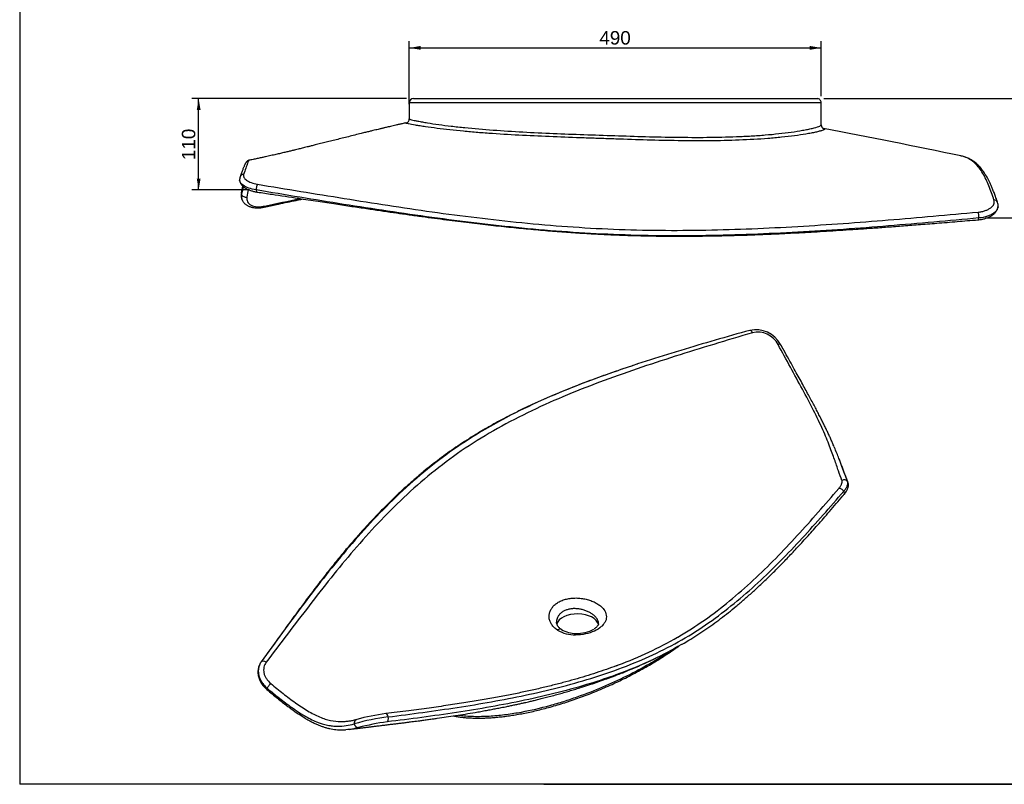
# Model space of a CAD drawing. Header units: millimetres. Extents: x 11 to 285, y 7 to 203.
# Tile 1 of 3: x 11 to 157, y 7 to 121. Entities that reach past the tile are written whole.
import ezdxf
from ezdxf.enums import TextEntityAlignment as Align

# ---------------------------------------------------------------- set-up
doc = ezdxf.new("R2010")
doc.units = ezdxf.units.MM
for name, color, linetype in [('1', 7, 'Continuous'), ('Default', 7, 'Continuous'), ('KONG_90', 7, 'Continuous'), ('Predefinito', 7, 'Continuous')]:
    doc.layers.add(name, color=color, linetype=linetype)
doc.styles.add('SEACAD_Arial', font='ARIAL.TTF')
doc.dimstyles.new('ISO_PALLINATURA', dxfattribs={"dimtxt": 2, "dimasz": 1.7, "dimexe": 1, "dimexo": 1, "dimgap": 1, "dimtad": 1, "dimdec": 0, "dimlfac": 8, "dimtxsty": 'SEACAD_Arial', "dimblk1": '_SE_FILLED', "dimblk2": '_SE_FILLED', "dimsah": 1, "dimcen": 1, "dimadec": 0, "dimazin": 0, "dimtfac": 1, "dimtdec": 0, "dimtmove": 0, "dimatfit": 3, "dimfxl": 1, "dimtolj": 1, "dimarcsym": 0})

# ---------------------------------------------------------------- blocks, each defined once
blk = doc.blocks.new('SE2')
at = {"layer": 'KONG_90', "color": 7, "linetype": 'Continuous'}
for p, q in [((130.01, 108.55), (68.76, 108.55)), ((68.76, 108.55), (68.76, 106.16)), ((69.38, 109.17), (129.38, 109.17)), ((130.01, 105.26), (130.01, 108.55))]:
    blk.add_line(p, q, dxfattribs=at)
for centre, radius, start, end in [((69.38, 108.55), 0.625, 89.9996, 179.9995), ((129.38, 108.55), 0.625, 359.9991, 90.011), ((68.16, 106.15), 0.602, 284.5167, 0.6508), ((130.56, 105.25), 0.556, 178.9618, 246.9102), ((-122.85, -1214.96), 1343.77, 78.25069, 79.13948), ((44.65, 97.16), 1.1, 159.8531, 185.5818), ((45.43, 94.79), 1.66, 167.6198, 205.457), ((4.85, 103.8), 39.91, 347.4848, 348.9885), ((154.87, 93.29), 1.43, 351.9974, 20.0753)]:
    blk.add_arc(centre, radius, start, end, dxfattribs=at)
for centre, major_axis, ratio, start_param, end_param in [((44.2, 97.33), (0.587, -0.215), 0.908165, 1.96454, 3.149831), ((44.42, 95.03), (0.613, -0.121), 0.781588, 3.14163, 3.637556), ((46.23, 95.91), (-0.093, -0.618), 0.304497, 3.701345, 5.27339), ((46.23, 95.91), (0.093, 0.618), 0.304497, 2.131797, 3.13626), ((44.42, 95.03), (0.613, -0.121), 0.781588, 3.637556, 5.208574), ((155.62, 93.58), (-0.591, -0.204), 0.836494, 3.142379, 4.329565), ((47.05, 93.66), (-0.131, 0.611), 0.278891, 3.144028, 3.817067), ((153.29, 91.8), (-0.052, 0.623), 0.224424, 4.082972, 5.654995), ((153.29, 91.8), (-0.052, 0.623), 0.224424, 3.142591, 4.082972)]:
    blk.add_ellipse(centre, major_axis=major_axis, ratio=ratio, start_param=start_param, end_param=end_param, dxfattribs=at)
for points, knots in [([(68.3, 105.57), (68.29, 105.57), (68.11, 105.53), (67.75, 105.45), (67.26, 105.34), (66.81, 105.23), (66.39, 105.14), (66, 105.05), (65.65, 104.96), (65.36, 104.9), (65.13, 104.84), (64.96, 104.8), (64.81, 104.77), (64.64, 104.73), (64.42, 104.67), (64.13, 104.6), (63.76, 104.51), (63.32, 104.41), (62.82, 104.29), (62.24, 104.15), (61.53, 103.97), (60.68, 103.76), (59.74, 103.52), (58.81, 103.29), (57.92, 103.07), (57.05, 102.85), (56.21, 102.64), (55.4, 102.44), (54.69, 102.26), (54.09, 102.11), (53.62, 101.99), (53.22, 101.9), (52.88, 101.81), (52.56, 101.73), (52.22, 101.65), (51.82, 101.55), (51.35, 101.44), (50.83, 101.31), (50.25, 101.18), (49.61, 101.03), (48.93, 100.87), (48.19, 100.7), (47.5, 100.55), (46.88, 100.41), (46.31, 100.29), (45.7, 100.16), (45.23, 100.06), (44.99, 100.02), (44.96, 100.01)], [0, 0, 0, 0, 0.001255, 0.024113, 0.045108, 0.064236, 0.081496, 0.098804, 0.113706, 0.126197, 0.136278, 0.142506, 0.148405, 0.155576, 0.16426, 0.177225, 0.193069, 0.211794, 0.233403, 0.257899, 0.285285, 0.32604, 0.36684, 0.406458, 0.444892, 0.482142, 0.518204, 0.553077, 0.586755, 0.609839, 0.629974, 0.647154, 0.661374, 0.674225, 0.687851, 0.705639, 0.725798, 0.748337, 0.773264, 0.800463, 0.829843, 0.861421, 0.895218, 0.917627, 0.941674, 0.967755, 0.995894, 1, 1, 1, 1]), ([(130.51, 104.65), (130.51, 104.59), (130.38, 104.52), (130.03, 104.4), (129.88, 104.36), (129.55, 104.27), (129.37, 104.22), (128.96, 104.13), (128.73, 104.09), (128.25, 103.99), (128, 103.95), (127.2, 103.81), (126.63, 103.73), (125.42, 103.57), (124.78, 103.5), (123.46, 103.36), (122.78, 103.3), (120.71, 103.14), (119.28, 103.06), (116.34, 102.95), (114.83, 102.91), (111.8, 102.89), (110.27, 102.9), (105.68, 102.96), (102.58, 103.06), (98.68, 103.19), (97.89, 103.22), (96.33, 103.27), (95.55, 103.3), (93.23, 103.38), (91.69, 103.44), (88.63, 103.56), (87.12, 103.63), (84.11, 103.78), (82.62, 103.87), (80.42, 104.02), (79.68, 104.08), (78.24, 104.19), (77.53, 104.25), (75.45, 104.45), (74.13, 104.59), (72.29, 104.83), (71.7, 104.91), (70.89, 105.03), (70.63, 105.07), (70.14, 105.15), (69.91, 105.19), (69.27, 105.3), (68.92, 105.36), (68.55, 105.45), (68.45, 105.47), (68.31, 105.51), (68.28, 105.53), (68.26, 105.56), (68.27, 105.56), (68.3, 105.57)], [0, 0, 0, 0, 0.015625, 0.015625, 0.0234375, 0.0234375, 0.03125, 0.03125, 0.0390625, 0.0390625, 0.046875, 0.046875, 0.0625, 0.0625, 0.078125, 0.078125, 0.09375, 0.09375, 0.125, 0.125, 0.15625, 0.15625, 0.1875, 0.1875, 0.25, 0.25, 0.265625, 0.265625, 0.28125, 0.28125, 0.3125, 0.3125, 0.34375, 0.34375, 0.375, 0.375, 0.390625, 0.390625, 0.40625, 0.40625, 0.4375, 0.4375, 0.453125, 0.453125, 0.4609375, 0.4609375, 0.46875, 0.46875, 0.484375, 0.484375, 0.4921875, 0.4921875, 0.5, 0.5, 0.5055127, 0.5055127, 0.5055127, 0.5055127]), ([(68.76, 106.16), (68.76, 106.15), (68.78, 106.13), (68.9, 106.09), (68.98, 106.07), (69.21, 106.01), (69.35, 105.97), (69.68, 105.9), (69.86, 105.87), (70.26, 105.79), (70.48, 105.75), (70.95, 105.66), (71.21, 105.62), (71.99, 105.49), (72.56, 105.41), (73.75, 105.24), (74.37, 105.16), (75.67, 105.01), (76.34, 104.93), (78.39, 104.73), (79.8, 104.61), (82.68, 104.4), (84.16, 104.3), (87.16, 104.14), (88.67, 104.07), (93.2, 103.88), (96.25, 103.78), (100.84, 103.63), (102.37, 103.58), (105.45, 103.49), (106.98, 103.46), (110.02, 103.42), (111.52, 103.41), (114.5, 103.44), (115.98, 103.47), (118.16, 103.56), (118.88, 103.59), (120.3, 103.68), (121, 103.72), (122.36, 103.83), (123.03, 103.9), (124.34, 104.04), (124.96, 104.11), (126.15, 104.28), (126.71, 104.37), (127.49, 104.51), (127.74, 104.55), (128.22, 104.65), (128.44, 104.7), (129.06, 104.85), (129.4, 104.95), (129.87, 105.13), (130, 105.2), (130.01, 105.26)], [0.5004945, 0.5004945, 0.5004945, 0.5004945, 0.5078125, 0.5078125, 0.515625, 0.515625, 0.5234375, 0.5234375, 0.53125, 0.53125, 0.5390625, 0.5390625, 0.546875, 0.546875, 0.5625, 0.5625, 0.578125, 0.578125, 0.59375, 0.59375, 0.625, 0.625, 0.65625, 0.65625, 0.6875, 0.6875, 0.75, 0.75, 0.78125, 0.78125, 0.8125, 0.8125, 0.84375, 0.84375, 0.875, 0.875, 0.890625, 0.890625, 0.90625, 0.90625, 0.921875, 0.921875, 0.9375, 0.9375, 0.953125, 0.953125, 0.9609375, 0.9609375, 0.96875, 0.96875, 0.984375, 0.984375, 1, 1, 1, 1]), ([(130.32, 104.75), (130.36, 104.74), (130.4, 104.73), (130.49, 104.7), (130.52, 104.68), (130.51, 104.65)], [0.98848931, 0.98848931, 0.98848931, 0.98848931, 0.9921875, 0.9921875, 1, 1, 1, 1]), ([(44.96, 100.01), (44.95, 100.01), (44.92, 100), (44.85, 99.98), (44.78, 99.95), (44.72, 99.91), (44.67, 99.87), (44.62, 99.83), (44.58, 99.79), (44.54, 99.74), (44.5, 99.69), (44.46, 99.62), (44.41, 99.53), (44.35, 99.42), (44.28, 99.27), (44.21, 99.1), (44.13, 98.92), (44.05, 98.72), (43.97, 98.5), (43.88, 98.26), (43.78, 97.99), (43.68, 97.74), (43.63, 97.6), (43.61, 97.54)], [0, 0, 0, 0, 0.002855, 0.017172, 0.031561, 0.046332, 0.06194, 0.079011, 0.098382, 0.12121, 0.149251, 0.185552, 0.2366, 0.31368, 0.38631, 0.463148, 0.538921, 0.615927, 0.696225, 0.778945, 0.865189, 0.95594, 1, 1, 1, 1]), ([(44.96, 100.01), (44.95, 100.01), (44.93, 99.99), (44.87, 99.9), (44.8, 99.76), (44.65, 99.37), (44.56, 99.12), (44.37, 98.55), (44.26, 98.24), (44.15, 97.9)], [0.579117, 0.579117, 0.579117, 0.579117, 0.625, 0.625, 0.75, 0.75, 0.875, 0.875, 1, 1, 1, 1]), ([(155.69, 94.11), (155.45, 94.83), (155.21, 95.53), (154.67, 96.86), (154.37, 97.49), (153.69, 98.64), (153.3, 99.15), (152.62, 99.79), (152.37, 99.98), (151.85, 100.3), (151.57, 100.43), (151.11, 100.58), (150.95, 100.62), (150.78, 100.66)], [0, 0, 0, 0, 0.125, 0.125, 0.25, 0.25, 0.375, 0.375, 0.4375, 0.4375, 0.5, 0.5, 0.5332575, 0.5332575, 0.5332575, 0.5332575]), ([(156.21, 93.78), (156.2, 93.83), (156.11, 94.1), (155.93, 94.59), (155.7, 95.2), (155.48, 95.75), (155.27, 96.25), (155.06, 96.7), (154.86, 97.11), (154.66, 97.48), (154.45, 97.84), (154.23, 98.18), (154, 98.5), (153.78, 98.79), (153.55, 99.05), (153.32, 99.29), (153.08, 99.51), (152.84, 99.72), (152.59, 99.9), (152.34, 100.06), (152.09, 100.2), (151.83, 100.33), (151.57, 100.44), (151.3, 100.53), (151.08, 100.59), (150.97, 100.61), (150.96, 100.62)], [0, 0, 0, 0, 0.015152, 0.0902617, 0.157421, 0.219011, 0.2760215, 0.3282768, 0.3770549, 0.4230513, 0.4667536, 0.5131423, 0.5573331, 0.5996109, 0.6358712, 0.6744885, 0.7117205, 0.7476629, 0.7823444, 0.8158192, 0.8479139, 0.8795585, 0.9110936, 0.9425887, 0.9741009, 0.9806823, 0.9806823, 0.9806823, 0.9806823]), ([(46.02, 95.6), (45.62, 95.66), (45.24, 95.76), (44.58, 96), (44.3, 96.14), (43.85, 96.45), (43.7, 96.62), (43.58, 96.88), (43.55, 96.96), (43.54, 97.05)], [0, 0, 0, 0, 0.25, 0.25, 0.5, 0.5, 0.75, 0.75, 0.8682263, 0.8682263, 0.8682263, 0.8682263]), ([(43.56, 96.98), (43.56, 96.97), (43.56, 96.93), (43.59, 96.83), (43.63, 96.7), (43.69, 96.57), (43.77, 96.44), (43.87, 96.32), (43.98, 96.2), (44.11, 96.09), (44.25, 95.98), (44.41, 95.87), (44.59, 95.77), (44.78, 95.68), (44.98, 95.6), (45.19, 95.52), (45.4, 95.45), (45.63, 95.39), (45.87, 95.34), (46.04, 95.31), (46.13, 95.29), (46.14, 95.29)], [0.0237979, 0.0237979, 0.0237979, 0.0237979, 0.0270194, 0.0743438, 0.1220773, 0.1708098, 0.2211345, 0.273611, 0.3286647, 0.3864065, 0.4464521, 0.5066742, 0.567641, 0.6286979, 0.6896822, 0.7505688, 0.8113638, 0.8720652, 0.9326538, 0.993097, 1, 1, 1, 1]), ([(44.15, 97.9), (44.11, 97.76), (44.12, 97.62), (44.27, 97.33), (44.4, 97.19), (44.77, 96.92), (45, 96.8), (45.56, 96.59), (45.87, 96.5), (46.21, 96.45)], [0, 0, 0, 0, 0.25, 0.25, 0.5, 0.5, 0.75, 0.75, 1, 1, 1, 1]), ([(153.43, 91.44), (148.97, 91.02), (144.51, 90.62), (135.55, 89.9), (131.05, 89.57), (122, 89.07), (117.45, 88.89), (110.59, 88.78), (108.3, 88.77), (103.72, 88.82), (101.43, 88.88), (94.56, 89.16), (90.01, 89.49), (81.01, 90.37), (76.55, 90.91), (67.73, 92.12), (63.36, 92.78), (54.67, 94.15), (50.34, 94.87), (46.02, 95.6)], [0, 0, 0, 0, 0.125, 0.125, 0.25, 0.25, 0.375, 0.375, 0.4375, 0.4375, 0.5, 0.5, 0.625, 0.625, 0.75, 0.75, 0.875, 0.875, 1, 1, 1, 1]), ([(46.14, 95.29), (46.96, 95.17), (48.87, 94.88), (51.97, 94.41), (55.12, 93.93), (57.77, 93.53), (60.18, 93.17), (62.38, 92.85), (64.43, 92.54), (66.37, 92.26), (68.28, 91.99), (70.16, 91.73), (72.04, 91.47), (73.84, 91.24), (75.57, 91.01), (77.25, 90.8), (78.88, 90.61), (80.48, 90.42), (82.03, 90.25), (83.55, 90.09), (85.03, 89.94), (86.49, 89.8), (87.93, 89.67), (89.34, 89.55), (90.73, 89.44), (92.11, 89.34), (93.47, 89.24), (94.81, 89.16), (96.13, 89.08), (97.43, 89.01), (98.72, 88.95), (100, 88.9), (101.27, 88.85), (102.55, 88.82), (103.85, 88.79), (105.16, 88.76), (106.49, 88.75), (107.83, 88.74), (109.2, 88.74), (110.59, 88.74), (111.99, 88.75), (113.42, 88.77), (114.87, 88.8), (116.34, 88.83), (117.84, 88.87), (119.38, 88.92), (120.95, 88.98), (122.56, 89.05), (124.2, 89.12), (125.9, 89.21), (127.64, 89.3), (129.43, 89.4), (131.29, 89.51), (133.23, 89.64), (135.25, 89.77), (137.38, 89.92), (139.61, 90.08), (141.98, 90.26), (144.52, 90.45), (147.27, 90.67), (150.3, 90.92), (152.2, 91.08), (153.34, 91.17)], [0, 0, 0, 0, 0.021634, 0.059367, 0.087648, 0.113209, 0.136097, 0.157079, 0.176635, 0.195057, 0.212612, 0.231211, 0.24894, 0.265914, 0.282247, 0.298024, 0.313316, 0.328177, 0.342654, 0.356786, 0.370535, 0.384032, 0.397295, 0.410335, 0.423164, 0.435793, 0.448232, 0.460489, 0.472573, 0.484493, 0.496257, 0.507871, 0.519406, 0.531039, 0.542819, 0.55475, 0.566841, 0.5791, 0.591534, 0.604152, 0.616963, 0.629978, 0.643205, 0.656658, 0.67035, 0.684448, 0.698859, 0.713616, 0.728756, 0.744321, 0.760361, 0.776938, 0.794129, 0.812031, 0.830773, 0.850515, 0.871247, 0.893201, 0.916708, 0.942289, 0.970859, 1, 1, 1, 1]), ([(46.21, 96.45), (50.49, 95.75), (54.78, 95.04), (63.42, 93.65), (67.77, 92.97), (76.56, 91.74), (81.01, 91.19), (87.76, 90.52), (90.03, 90.33), (94.57, 90), (96.85, 89.87), (101.42, 89.69), (103.72, 89.63), (108.3, 89.59), (110.59, 89.6), (115.16, 89.69), (117.44, 89.75), (121.98, 89.94), (124.25, 90.05), (131.02, 90.45), (135.51, 90.78), (144.44, 91.51), (148.89, 91.9), (153.33, 92.31)], [0, 0, 0, 0, 0.125, 0.125, 0.25, 0.25, 0.375, 0.375, 0.4375, 0.4375, 0.5, 0.5, 0.5625, 0.5625, 0.625, 0.625, 0.6875, 0.6875, 0.75, 0.75, 0.875, 0.875, 1, 1, 1, 1]), ([(43.84, 94.91), (43.81, 94.75), (43.8, 94.6), (43.84, 94.33), (43.88, 94.2), (43.93, 94.08)], [0, 0, 0, 0, 0.125, 0.125, 0.2401573, 0.2401573, 0.2401573, 0.2401573]), ([(43.93, 94.08), (43.95, 94.05), (43.98, 93.98), (44.06, 93.86), (44.16, 93.72), (44.28, 93.6), (44.41, 93.48), (44.55, 93.37), (44.71, 93.27), (44.88, 93.19), (45.06, 93.12), (45.26, 93.05), (45.46, 93), (45.68, 92.97), (45.9, 92.94), (46.13, 92.93), (46.37, 92.94), (46.61, 92.95), (46.84, 92.98), (47.04, 93.01), (47.15, 93.04), (47.18, 93.05)], [0, 0, 0, 0, 0.025974, 0.077159, 0.128852, 0.181163, 0.234149, 0.287806, 0.342061, 0.396556, 0.452646, 0.509822, 0.567841, 0.626393, 0.685195, 0.743962, 0.802552, 0.860632, 0.918852, 0.977001, 1, 1, 1, 1]), ([(44.63, 94.55), (44.61, 94.42), (44.6, 94.3), (44.63, 94.07), (44.67, 93.95), (44.77, 93.75), (44.85, 93.65), (45.03, 93.48), (45.13, 93.41), (45.5, 93.22), (45.81, 93.14), (46.32, 93.1), (46.5, 93.1), (46.88, 93.13), (47.07, 93.16), (47.26, 93.2)], [0, 0, 0, 0, 0.125, 0.125, 0.25, 0.25, 0.375, 0.375, 0.5, 0.5, 0.75, 0.75, 0.875, 0.875, 1, 1, 1, 1]), ([(47.18, 93.05), (47.86, 93.19), (49.24, 93.49), (51.21, 93.9), (52.52, 94.17), (52.95, 94.26)], [0, 0, 0, 0, 0.02071114, 0.04968957, 0.06424266, 0.06424266, 0.06424266, 0.06424266]), ([(153.33, 92.31), (153.52, 92.32), (153.71, 92.35), (154.06, 92.43), (154.24, 92.47), (154.56, 92.59), (154.71, 92.65), (154.98, 92.79), (155.11, 92.87), (155.32, 93.04), (155.41, 93.12), (155.57, 93.31), (155.63, 93.4), (155.71, 93.6), (155.73, 93.7), (155.74, 93.91), (155.72, 94.01), (155.69, 94.11)], [0, 0, 0, 0, 0.125, 0.125, 0.25, 0.25, 0.375, 0.375, 0.5, 0.5, 0.625, 0.625, 0.75, 0.75, 0.875, 0.875, 1, 1, 1, 1]), ([(153.34, 91.17), (153.42, 91.18), (153.57, 91.19), (153.81, 91.23), (154.05, 91.28), (154.28, 91.33), (154.5, 91.4), (154.72, 91.48), (154.93, 91.56), (155.12, 91.66), (155.31, 91.76), (155.49, 91.88), (155.65, 92.01), (155.79, 92.14), (155.92, 92.28), (156.03, 92.43), (156.12, 92.58), (156.2, 92.74), (156.25, 92.9), (156.28, 93.02), (156.28, 93.07), (156.28, 93.08)], [0, 0, 0, 0, 0.0507538, 0.1068345, 0.1630044, 0.2189168, 0.2747479, 0.3310731, 0.3878696, 0.4450911, 0.5026521, 0.5603739, 0.6179879, 0.6744064, 0.7299452, 0.784717, 0.8383007, 0.8904475, 0.9411122, 0.9904172, 0.9950257, 0.9950257, 0.9950257, 0.9950257]), ([(156.29, 93.09), (156.28, 93.01), (156.25, 92.93), (156.18, 92.73), (156.11, 92.61), (155.93, 92.39), (155.82, 92.28), (155.56, 92.09), (155.42, 92), (155.09, 91.83), (154.91, 91.75), (154.33, 91.56), (153.89, 91.47), (153.43, 91.44)], [0.1647077, 0.1647077, 0.1647077, 0.1647077, 0.25, 0.25, 0.375, 0.375, 0.5, 0.5, 0.625, 0.625, 0.75, 0.75, 1, 1, 1, 1])]:
    blk.add_open_spline(points, degree=3, knots=knots, dxfattribs=at)
for points in [[(68.3, 105.57), (68.3, 105.57), (68.31, 105.57), (68.31, 105.57)], [(150.89, 100.63), (150.85, 100.64), (150.82, 100.65), (150.78, 100.66)], [(44.07, 96.12), (44, 95.73), (43.92, 95.33), (43.84, 94.91)], [(44.84, 95.66), (44.78, 95.31), (44.71, 94.93), (44.63, 94.55)], [(47.26, 93.2), (49.02, 93.58), (50.78, 93.96), (52.54, 94.33)]]:
    blk.add_open_spline(points, degree=3, dxfattribs=at)
blk = doc.blocks.new('DMBLK142')
at = {"layer": 'Default', "linetype": 'Continuous'}
for points in [[(70.46, 117), (68.76, 116.71), (70.46, 116.43)], [(128.31, 117), (128.31, 116.43), (130.01, 116.71)]]:
    blk.add_hatch(color=7, dxfattribs=at).paths.add_polyline_path(points)
at = {"layer": 'Default', "color": 7, "linetype": 'Continuous'}
for p, q in [((68.76, 108.35), (68.76, 117.71)), ((130.01, 109.55), (130.01, 117.71)), ((68.76, 116.71), (130.01, 116.71))]:
    blk.add_line(p, q, dxfattribs=at)
at = {"layer": 'Default', "color": 7, "linetype": 'Continuous', "style": 'SEACAD_Arial'}
blk.add_text('490', height=2, dxfattribs=at).set_placement((97.03, 119.21), align=Align.TOP_LEFT)
blk = doc.blocks.new('_SE_FILLED')
at = {"color": 0}
blk.add_line((0, 0), (-1, 0), dxfattribs=at)
blk.add_solid([(0, 0), (-1, -0.1665), (-1, 0.1665), (0, 0)], dxfattribs=at)
blk = doc.blocks.new('DMBLK143')
at = {"layer": 'Default', "linetype": 'Continuous'}
for points in [[(37.18, 107.47), (37.75, 107.47), (37.46, 109.17)], [(37.18, 97.3), (37.46, 95.6), (37.75, 97.3)]]:
    blk.add_hatch(color=7, dxfattribs=at).paths.add_polyline_path(points)
at = {"layer": 'Default', "color": 7, "linetype": 'Continuous'}
for p, q in [((68.38, 109.17), (36.46, 109.17)), ((37.46, 95.6), (37.46, 109.17)), ((45.02, 95.6), (36.46, 95.6))]:
    blk.add_line(p, q, dxfattribs=at)
at = {"layer": 'Default', "color": 7, "linetype": 'Continuous', "style": 'SEACAD_Arial'}
blk.add_text('110', height=2, rotation=90, dxfattribs=at).set_placement((34.96, 100.04), align=Align.TOP_LEFT)
blk = doc.blocks.new('DMBLK144')
at = {"layer": 'Default', "linetype": 'Continuous'}
for points in [[(169.26, 107.47), (168.98, 109.17), (168.7, 107.47)], [(169.26, 93.14), (168.7, 93.14), (168.98, 91.44)]]:
    blk.add_hatch(color=7, dxfattribs=at).paths.add_polyline_path(points)
at = {"layer": 'Default', "color": 7, "linetype": 'Continuous'}
for p, q in [((130.38, 109.17), (169.98, 109.17)), ((168.98, 109.17), (168.98, 91.44)), ((154.43, 91.44), (169.98, 91.44))]:
    blk.add_line(p, q, dxfattribs=at)
at = {"layer": 'Default', "color": 7, "linetype": 'Continuous', "style": 'SEACAD_Arial'}
blk.add_text('140', height=2, rotation=90, dxfattribs=at).set_placement((166.48, 97.96), align=Align.TOP_LEFT)
blk = doc.blocks.new('SE3')
at = {"layer": 'KONG_90', "color": 7, "linetype": 'Continuous'}
for centre, radius, start, end in [((255.51, -412.23), 505.64, 105.6188, 106.827), ((120.29, 70.65), 4.18, 28.7235, 102.4826), ((120.55, 71.02), 3.45, 27.8866, 102.8579), ((-18.16, -3.28), 161.92, 20.0192, 21.349), ((93.45, 34.69), 5.21, 239.3264, 270.4783), ((93.51, 33.8), 4.1, 239.2412, 270.5233), ((93.72, 34.81), 5.11, 267.9956, 299.3729), ((69.88, -16.86), 34.95, 97.5799, 104.7818), ((59.21, 22.79), 6.12, 280.3101, 286.6327), ((70.22, -18.14), 35.73, 97.3531, 105.6319), ((70.05, -17.64), 34.5, 97.6271, 104.8095)]:
    blk.add_arc(centre, radius, start, end, dxfattribs=at)
for centre, major_axis, ratio, start_param, end_param in [((119.55, 74.13), (0.17, -0.601), 0.47787, 1.869467, 3.148547), ((123.41, 72.35), (-0.546, -0.303), 0.287068, 3.14441, 4.222082), ((132.92, 50.74), (0.475, -0.406), 0.622621, 1.10205, 2.680611), ((133.4, 51.93), (0.584, 0.222), 0.92933, 0.179991, 1.756779), ((133.4, 51.93), (-0.584, -0.222), 0.92933, 3.142178, 3.321584), ((132.92, 50.74), (-0.475, 0.406), 0.622621, 3.140609, 4.243643), ((93.78, 30.81), (-3.12, 0), 0.57735, 3.258855, 6.132442), ((90.73, 29.23), (-0.68, -1.05), 0.525032, 3.140744, 3.948359), ((93.52, 28.45), (-0.03, -1.25), 0.058237, 3.137858, 3.743723), ((47.26, 25.1), (0.507, -0.366), 0.637343, 1.560462, 3.130009), ((47.99, 21.86), (0.405, 0.476), 0.214224, 0.817859, 2.395565), ((47.99, 21.86), (0.405, 0.476), 0.214224, 2.395565, 3.143179), ((65.35, 17.16), (0.076, -0.62), 0.497298, 1.721327, 3.13244), ((61.13, 16.33), (0.169, -0.602), 0.874432, 3.140544, 4.57461), ((61.13, 16.33), (-0.169, 0.602), 0.874432, 1.433017, 3.003592), ((65.35, 17.16), (-0.076, 0.62), 0.497298, 3.280431, 4.86292)]:
    blk.add_ellipse(centre, major_axis=major_axis, ratio=ratio, start_param=start_param, end_param=end_param, dxfattribs=at)
for points, knots in [([(119.78, 74.38), (115.94, 73.25), (112.11, 72.09), (104.51, 69.68), (100.75, 68.42), (93.39, 65.66), (89.79, 64.16), (82.88, 60.79), (79.58, 58.92), (73.43, 54.71), (70.6, 52.38), (65.31, 47.41), (62.86, 44.78), (58.21, 39.37), (56.02, 36.59), (52.8, 32.41), (51.74, 31.01), (49.62, 28.21), (48.56, 26.82), (47.5, 25.42)], [0, 0, 0, 0, 0.125, 0.125, 0.25, 0.25, 0.375, 0.375, 0.5, 0.5, 0.625, 0.625, 0.75, 0.75, 0.875, 0.875, 0.9375, 0.9375, 1, 1, 1, 1]), ([(109.12, 71.75), (108.68, 71.62), (108.24, 71.48), (106.09, 70.83), (104.39, 70.29), (102.71, 69.74)], [0.11050937, 0.11050937, 0.11050937, 0.11050937, 0.125, 0.125, 0.18097713, 0.18097713, 0.18097713, 0.18097713]), ([(133.09, 52.42), (132.91, 52.88), (132.74, 53.37), (132.38, 54.4), (132.19, 54.95), (131.77, 56.15), (131.53, 56.81), (131.11, 57.91), (130.95, 58.3), (130.62, 59.1), (130.44, 59.53), (129.85, 60.86), (129.38, 61.82), (128.34, 63.87), (127.78, 64.92), (126.63, 67.07), (126.03, 68.16), (124.82, 70.38), (124.21, 71.51), (123.59, 72.63)], [0, 0, 0, 0, 0.125, 0.125, 0.25, 0.25, 0.375, 0.375, 0.4375, 0.4375, 0.5, 0.5, 0.625, 0.625, 0.75, 0.75, 0.875, 0.875, 1, 1, 1, 1]), ([(131.92, 57.47), (131.88, 57.56), (131.77, 57.81), (131.57, 58.28), (131.32, 58.83), (131.06, 59.4), (130.79, 59.96), (130.52, 60.53), (130.23, 61.11), (129.92, 61.72), (129.59, 62.37), (129.23, 63.06), (128.84, 63.79), (128.43, 64.56), (127.98, 65.38), (127.51, 66.25), (126.99, 67.19), (126.44, 68.2), (125.83, 69.29), (125.16, 70.49), (124.52, 71.65), (124.14, 72.34), (123.96, 72.66)], [0, 0, 0, 0, 0.02411, 0.071418, 0.11707, 0.161173, 0.203848, 0.245222, 0.285445, 0.326652, 0.370231, 0.415429, 0.462429, 0.511397, 0.562512, 0.615983, 0.672439, 0.733569, 0.798811, 0.869607, 0.948272, 1, 1, 1, 1]), ([(102.71, 69.74), (100.63, 69.06), (98.56, 68.34), (92.84, 66.24), (89.23, 64.75), (84.04, 62.24), (82.35, 61.35), (79.06, 59.47), (77.46, 58.47), (72.83, 55.31), (69.98, 52.97), (64.66, 47.97), (62.19, 45.32), (57.5, 39.83), (55.28, 37.01), (50.97, 31.28), (48.86, 28.38), (46.75, 25.47)], [0.1809771, 0.1809771, 0.1809771, 0.1809771, 0.25, 0.25, 0.375, 0.375, 0.4375, 0.4375, 0.5, 0.5, 0.625, 0.625, 0.75, 0.75, 0.875, 0.875, 1, 1, 1, 1]), ([(100.45, 68.99), (100.14, 68.88), (99.1, 68.52), (97.42, 67.93), (95.33, 67.16), (93.29, 66.38), (91.29, 65.57), (89.4, 64.77), (87.6, 63.97), (85.88, 63.17), (84.24, 62.36), (82.67, 61.55), (81.16, 60.73), (79.72, 59.91), (78.33, 59.07), (76.99, 58.22), (75.7, 57.37), (74.46, 56.5), (73.24, 55.6), (72.03, 54.67), (70.83, 53.7), (69.63, 52.68), (68.42, 51.62), (67.22, 50.52), (66.01, 49.36), (64.8, 48.15), (63.57, 46.89), (62.34, 45.56), (61.09, 44.17), (59.82, 42.71), (58.53, 41.16), (57.2, 39.53), (55.82, 37.78), (54.38, 35.9), (52.83, 33.84), (51.11, 31.5), (49.13, 28.76), (47.61, 26.65), (46.82, 25.56), (46.79, 25.52)], [0.0303447, 0.0303447, 0.0303447, 0.0303447, 0.0428287, 0.0718332, 0.0994493, 0.1287121, 0.1566267, 0.1833638, 0.2090936, 0.2339482, 0.2580333, 0.2814357, 0.3042282, 0.3264732, 0.3482249, 0.3695313, 0.390435, 0.4109443, 0.4314523, 0.4523248, 0.4735929, 0.4952949, 0.5174728, 0.5401736, 0.5634502, 0.5873632, 0.6119825, 0.6373908, 0.6636868, 0.6909919, 0.7194579, 0.749281, 0.7807253, 0.8142333, 0.8508622, 0.8915413, 0.9386588, 0.9983031, 1, 1, 1, 1]), ([(102.69, 69.73), (102.36, 69.62), (101.67, 69.4), (100.95, 69.16), (100.52, 69.01)], [0, 0, 0, 0, 0.01220607, 0.02937888, 0.02937888, 0.02937888, 0.02937888]), ([(132.64, 55.69), (132.44, 56.2), (132.22, 56.75), (131.95, 57.38), (131.94, 57.41), (131.93, 57.43)], [0.2711787, 0.2711787, 0.2711787, 0.2711787, 0.375, 0.375, 0.3794172, 0.3794172, 0.3794172, 0.3794172]), ([(133.94, 52.24), (133.57, 53.2), (133.22, 54.2), (132.72, 55.49), (132.68, 55.59), (132.64, 55.69)], [0, 0, 0, 0, 0.25, 0.25, 0.2711787, 0.2711787, 0.2711787, 0.2711787]), ([(108.71, 29.17), (110.07, 29.96), (111.38, 30.8), (115.22, 33.5), (117.63, 35.5), (122.18, 39.72), (124.34, 41.95), (128.54, 46.52), (130.57, 48.87), (132.61, 51.23)], [0.5634448, 0.5634448, 0.5634448, 0.5634448, 0.625, 0.625, 0.75, 0.75, 0.875, 0.875, 1, 1, 1, 1]), ([(132.61, 51.23), (132.71, 51.35), (132.8, 51.47), (132.91, 51.64), (132.94, 51.69), (133, 51.8), (133.02, 51.85), (133.08, 52), (133.11, 52.1), (133.12, 52.23), (133.12, 52.27), (133.11, 52.35), (133.1, 52.38), (133.09, 52.42)], [0, 0, 0, 0, 0.25, 0.25, 0.375, 0.375, 0.5, 0.5, 0.75, 0.75, 0.875, 0.875, 1, 1, 1, 1]), ([(133.36, 50.82), (133.48, 50.96), (133.59, 51.1), (133.72, 51.3), (133.76, 51.37), (133.83, 51.5), (133.86, 51.56), (133.93, 51.74), (133.96, 51.86), (133.97, 52.01), (133.97, 52.06), (133.96, 52.16), (133.95, 52.2), (133.94, 52.24)], [0, 0, 0, 0, 0.25, 0.25, 0.375, 0.375, 0.5, 0.5, 0.75, 0.75, 0.875, 0.875, 1, 1, 1, 1]), ([(133.39, 50.33), (133.43, 50.38), (133.53, 50.49), (133.68, 50.7), (133.83, 50.94), (133.94, 51.17), (134.01, 51.39), (134.05, 51.6), (134.06, 51.81), (134.04, 51.99), (134, 52.09), (133.98, 52.15)], [0, 0, 0, 0, 0.07212, 0.208819, 0.34849, 0.478449, 0.603183, 0.7174, 0.821083, 0.92021, 1, 1, 1, 1]), ([(65.64, 17.29), (69.08, 17.73), (72.5, 18.19), (79.31, 19.23), (82.68, 19.82), (89.33, 21.23), (92.6, 22.04), (98.96, 24.01), (102.05, 25.16), (106.46, 27.21), (107.89, 27.95), (110.66, 29.54), (112, 30.4), (115.88, 33.11), (118.29, 35.11), (122.88, 39.33), (125.05, 41.56), (129.27, 46.13), (131.32, 48.47), (133.36, 50.82)], [0, 0, 0, 0, 0.125, 0.125, 0.25, 0.25, 0.375, 0.375, 0.5, 0.5, 0.5625, 0.5625, 0.625, 0.625, 0.75, 0.75, 0.875, 0.875, 1, 1, 1, 1]), ([(109.36, 28.11), (109.72, 28.32), (110.4, 28.72), (111.54, 29.44), (112.72, 30.22), (113.9, 31.05), (115.06, 31.91), (116.22, 32.8), (117.39, 33.75), (118.58, 34.76), (119.79, 35.83), (121.03, 36.97), (122.3, 38.18), (123.61, 39.48), (124.96, 40.88), (126.39, 42.39), (127.9, 44.04), (129.53, 45.86), (131.3, 47.89), (132.65, 49.46), (133.33, 50.26), (133.39, 50.33)], [0, 0, 0, 0, 0.033775, 0.07582, 0.1184, 0.161536, 0.205251, 0.249559, 0.29454, 0.342125, 0.391351, 0.442495, 0.495873, 0.551903, 0.61115, 0.674459, 0.742608, 0.816389, 0.898118, 0.992221, 1, 1, 1, 1]), ([(90.8, 30.21), (90.62, 30.32), (90.46, 30.45), (90.17, 30.72), (90.05, 30.87), (89.84, 31.17), (89.76, 31.33), (89.63, 31.66), (89.59, 31.83), (89.55, 32.17), (89.55, 32.34), (89.6, 32.67), (89.64, 32.84), (89.77, 33.16), (89.86, 33.32), (90.06, 33.61), (90.19, 33.75), (90.47, 34.02), (90.62, 34.14), (90.97, 34.37), (91.15, 34.46), (91.55, 34.64), (91.77, 34.71), (92.21, 34.83), (92.44, 34.88), (92.91, 34.94), (93.16, 34.96), (93.64, 34.97), (93.89, 34.96), (94.38, 34.91), (94.63, 34.87), (95.11, 34.77), (95.35, 34.71), (95.8, 34.56), (96.02, 34.47), (96.44, 34.28), (96.63, 34.17), (96.99, 33.94), (97.15, 33.82), (97.44, 33.56), (97.57, 33.42), (97.89, 33), (98.02, 32.7), (98.08, 32.25), (98.08, 32.1), (98.04, 31.81), (98, 31.66), (97.87, 31.37), (97.78, 31.24), (97.58, 30.97), (97.46, 30.83), (97.03, 30.46), (96.68, 30.24), (95.89, 29.87), (95.44, 29.72), (94.49, 29.53), (93.99, 29.47), (93.5, 29.48)], [0, 0, 0, 0, 0.03125, 0.03125, 0.0625, 0.0625, 0.09375, 0.09375, 0.125, 0.125, 0.15625, 0.15625, 0.1875, 0.1875, 0.21875, 0.21875, 0.25, 0.25, 0.28125, 0.28125, 0.3125, 0.3125, 0.34375, 0.34375, 0.375, 0.375, 0.40625, 0.40625, 0.4375, 0.4375, 0.46875, 0.46875, 0.5, 0.5, 0.53125, 0.53125, 0.5625, 0.5625, 0.59375, 0.59375, 0.625, 0.625, 0.6875, 0.6875, 0.71875, 0.71875, 0.75, 0.75, 0.78125, 0.78125, 0.8125, 0.8125, 0.875, 0.875, 0.9375, 0.9375, 1, 1, 1, 1]), ([(96.9, 31.14), (96.9, 31.22), (96.9, 31.3), (96.86, 31.48), (96.82, 31.59), (96.72, 31.81), (96.65, 31.92), (96.48, 32.13), (96.39, 32.24), (96.17, 32.43), (96.05, 32.53), (95.79, 32.7), (95.64, 32.79), (95.34, 32.94), (95.18, 33.01), (94.85, 33.13), (94.67, 33.19), (94.32, 33.28), (94.15, 33.31), (93.79, 33.36), (93.6, 33.38), (93.24, 33.39), (93.06, 33.38), (92.72, 33.34), (92.54, 33.31), (92.22, 33.22), (92.06, 33.17), (91.77, 33.04), (91.63, 32.97), (91.38, 32.8), (91.27, 32.7), (91.07, 32.49), (90.98, 32.38), (90.84, 32.15), (90.78, 32.03), (90.68, 31.73), (90.65, 31.55), (90.65, 31.37)], [0.291052, 0.291052, 0.291052, 0.291052, 0.3125, 0.3125, 0.34375, 0.34375, 0.375, 0.375, 0.40625, 0.40625, 0.4375, 0.4375, 0.46875, 0.46875, 0.5, 0.5, 0.53125, 0.53125, 0.5625, 0.5625, 0.59375, 0.59375, 0.625, 0.625, 0.65625, 0.65625, 0.6875, 0.6875, 0.71875, 0.71875, 0.75, 0.75, 0.78125, 0.78125, 0.8125, 0.8125, 0.8554476, 0.8554476, 0.8554476, 0.8554476]), ([(91.41, 30.28), (91.35, 30.32), (91.23, 30.39), (91.07, 30.53), (90.93, 30.68), (90.82, 30.84), (90.74, 30.99), (90.68, 31.14), (90.66, 31.27), (90.66, 31.34), (90.66, 31.37)], [0, 0, 0, 0, 0.100813, 0.223776, 0.35009, 0.480213, 0.614478, 0.753853, 0.900588, 1, 1, 1, 1]), ([(96.9, 31.14), (96.9, 31.13), (96.9, 31.11), (96.89, 31.05), (96.86, 30.97), (96.81, 30.88), (96.73, 30.76), (96.61, 30.64), (96.47, 30.52), (96.33, 30.42), (96.25, 30.37), (96.23, 30.36)], [0, 0, 0, 0, 0.083173, 0.226531, 0.356305, 0.477572, 0.60617, 0.729607, 0.850459, 0.961542, 1, 1, 1, 1]), ([(75.31, 17.44), (75.32, 17.44), (75.52, 17.4), (75.9, 17.33), (76.47, 17.25), (77.08, 17.19), (77.72, 17.15), (78.38, 17.12), (79.08, 17.11), (79.8, 17.12), (80.56, 17.15), (81.35, 17.21), (82.17, 17.28), (83.01, 17.38), (83.89, 17.5), (84.79, 17.65), (85.73, 17.82), (86.7, 18.01), (87.68, 18.24), (88.7, 18.49), (89.75, 18.77), (90.81, 19.07), (91.9, 19.41), (92.99, 19.77), (94.1, 20.16), (95.22, 20.58), (96.35, 21.02), (97.49, 21.5), (98.63, 22), (99.77, 22.52), (100.9, 23.07), (102.01, 23.64), (103.12, 24.23), (104.21, 24.84), (105.28, 25.47), (106.32, 26.12), (107.33, 26.77), (108.16, 27.34), (108.65, 27.69), (108.82, 27.81)], [0.1502172, 0.1502172, 0.1502172, 0.1502172, 0.1508916, 0.1584557, 0.1666154, 0.1750326, 0.1837541, 0.1928172, 0.2022573, 0.2121067, 0.2224562, 0.2333162, 0.2445955, 0.2563368, 0.2685798, 0.2813724, 0.2948168, 0.308763, 0.3231861, 0.3381892, 0.3538982, 0.3702204, 0.386959, 0.4041362, 0.4217691, 0.4398729, 0.4584605, 0.4775838, 0.4972249, 0.5170438, 0.5370593, 0.5572967, 0.5777823, 0.5985416, 0.619359, 0.6401245, 0.6608029, 0.6813448, 0.6924405, 0.6924405, 0.6924405, 0.6924405]), ([(109.34, 28.1), (109.31, 28.08), (109.27, 28.06), (107.85, 27.23), (106.42, 26.49), (103.17, 24.97), (101.34, 24.22), (99.47, 23.53)], [0.4359488, 0.4359488, 0.4359488, 0.4359488, 0.4375, 0.4375, 0.5, 0.5, 0.5755146, 0.5755146, 0.5755146, 0.5755146]), ([(99.58, 24.91), (99.69, 24.95), (99.79, 24.98), (101.42, 25.6), (102.92, 26.23), (105.85, 27.6), (107.27, 28.34), (108.67, 29.15), (108.69, 29.16), (108.71, 29.17)], [0.4332967, 0.4332967, 0.4332967, 0.4332967, 0.4375, 0.4375, 0.5, 0.5, 0.5625, 0.5625, 0.5634448, 0.5634448, 0.5634448, 0.5634448]), ([(76.13, 17.56), (76.19, 17.56), (76.25, 17.55), (77.07, 17.44), (77.85, 17.39), (79.39, 17.37), (80.16, 17.39), (81.69, 17.49), (82.45, 17.57), (83.96, 17.77), (84.7, 17.89), (86.89, 18.29), (88.3, 18.62), (90.38, 19.19), (91.07, 19.4), (92.42, 19.82), (93.09, 20.05), (95.05, 20.74), (96.31, 21.23), (99.99, 22.79), (102.29, 23.94), (105, 25.51), (105.53, 25.83), (106.51, 26.44), (106.95, 26.72), (107.38, 27.01)], [0.5299259, 0.5299259, 0.5299259, 0.5299259, 0.53125, 0.53125, 0.546875, 0.546875, 0.5625, 0.5625, 0.578125, 0.578125, 0.59375, 0.59375, 0.625, 0.625, 0.640625, 0.640625, 0.65625, 0.65625, 0.6875, 0.6875, 0.75, 0.75, 0.765625, 0.765625, 0.7791611, 0.7791611, 0.7791611, 0.7791611]), ([(46.71, 25.4), (46.68, 25.35), (46.59, 25.23), (46.48, 24.99), (46.37, 24.71), (46.31, 24.41), (46.27, 24.1), (46.27, 23.78), (46.31, 23.47), (46.39, 23.15), (46.49, 22.84), (46.64, 22.54), (46.81, 22.24), (47.02, 21.96), (47.26, 21.69), (47.45, 21.49), (47.57, 21.4), (47.59, 21.38)], [0, 0, 0, 0, 0.038546, 0.109339, 0.181013, 0.252728, 0.323736, 0.39543, 0.467944, 0.540062, 0.61212, 0.685711, 0.759527, 0.832852, 0.907578, 0.982949, 1, 1, 1, 1]), ([(46.75, 25.47), (46.66, 25.33), (46.58, 25.19), (46.48, 24.96), (46.45, 24.89), (46.4, 24.73), (46.38, 24.65), (46.34, 24.39), (46.32, 24.22), (46.33, 23.96), (46.34, 23.88), (46.36, 23.7), (46.37, 23.61), (46.43, 23.35), (46.49, 23.17), (46.6, 22.91), (46.64, 22.82), (46.71, 22.7), (46.73, 22.65), (46.78, 22.57), (46.8, 22.53), (46.94, 22.32), (47.06, 22.16), (47.32, 21.85), (47.47, 21.71), (47.63, 21.57)], [0, 0, 0, 0, 0.125, 0.125, 0.1875, 0.1875, 0.25, 0.25, 0.375, 0.375, 0.4375, 0.4375, 0.5, 0.5, 0.625, 0.625, 0.6875, 0.6875, 0.71875, 0.71875, 0.75, 0.75, 0.875, 0.875, 1, 1, 1, 1]), ([(47.5, 25.42), (47.33, 25.2), (47.22, 24.95), (47.1, 24.41), (47.1, 24.12), (47.19, 23.69), (47.24, 23.54), (47.36, 23.26), (47.44, 23.12), (47.7, 22.72), (47.93, 22.47), (48.19, 22.25)], [0, 0, 0, 0, 0.25, 0.25, 0.5, 0.5, 0.625, 0.625, 0.75, 0.75, 1, 1, 1, 1]), ([(59.91, 15.44), (59.91, 15.44), (60.07, 15.46), (60.36, 15.5), (60.74, 15.55), (61.06, 15.59), (61.43, 15.64), (61.88, 15.69), (62.42, 15.76), (62.95, 15.82), (63.47, 15.89), (64.03, 15.95), (64.67, 16.03), (65.32, 16.11), (65.97, 16.19), (66.62, 16.27), (67.24, 16.35), (67.85, 16.42), (68.41, 16.49), (68.92, 16.56), (69.38, 16.62), (69.84, 16.68), (70.37, 16.74), (70.98, 16.83), (71.64, 16.92), (72.3, 17.01), (73.18, 17.13), (74.29, 17.29), (75.67, 17.5), (77.1, 17.72), (78.35, 17.93), (79.4, 18.11), (80.21, 18.26), (80.98, 18.4), (81.72, 18.54), (82.47, 18.69), (83.19, 18.83), (83.86, 18.97), (84.46, 19.1), (85.04, 19.22), (85.58, 19.34), (86.06, 19.45), (86.46, 19.54), (86.88, 19.64), (87.39, 19.76), (88.05, 19.92), (88.79, 20.11), (89.61, 20.32), (90.46, 20.55), (91.31, 20.78), (92.13, 21.02), (92.93, 21.25), (93.75, 21.5), (94.48, 21.73), (95.16, 21.95), (95.74, 22.14), (96.29, 22.32), (96.82, 22.5), (97.35, 22.69), (97.87, 22.88), (98.4, 23.07), (98.91, 23.26), (99.38, 23.44), (99.79, 23.6), (100.18, 23.75), (100.58, 23.9), (100.97, 24.06), (101.4, 24.24), (101.88, 24.44), (102.38, 24.65), (102.86, 24.86), (103.35, 25.07), (103.8, 25.27), (104.21, 25.46), (104.57, 25.63), (104.94, 25.8), (105.22, 25.93), (105.39, 26.01), (105.41, 26.02)], [0, 0, 0, 0, 0.0001847, 0.0100928, 0.0176845, 0.0238981, 0.0299671, 0.0414806, 0.0524214, 0.064459, 0.0754034, 0.086505, 0.0995728, 0.1144895, 0.1300788, 0.1437504, 0.1577029, 0.1707162, 0.1836967, 0.1948405, 0.2044741, 0.2144652, 0.2251796, 0.2392332, 0.2547976, 0.2697154, 0.2830795, 0.3127465, 0.3436364, 0.3749902, 0.4079202, 0.4260377, 0.4445323, 0.4616596, 0.4771074, 0.4933784, 0.5115262, 0.5244175, 0.5374916, 0.5507151, 0.562834, 0.5732087, 0.5818442, 0.5890899, 0.6008856, 0.6153271, 0.6319951, 0.6496635, 0.6693536, 0.6874043, 0.7054477, 0.7232001, 0.740273, 0.758788, 0.7714702, 0.7849072, 0.7964535, 0.8079498, 0.8196289, 0.8317548, 0.8421201, 0.8545934, 0.865255, 0.8729897, 0.8819554, 0.8912967, 0.8991506, 0.9081388, 0.9197305, 0.9310516, 0.9416515, 0.9521627, 0.963603, 0.9723207, 0.9796725, 0.9877385, 0.9976709, 0.9994917, 0.9994917, 0.9994917, 0.9994917]), ([(99.6, 24.92), (99.58, 24.91), (99.1, 24.72), (98.05, 24.35), (96.54, 23.84), (94.95, 23.33), (93.31, 22.85), (91.6, 22.38), (89.83, 21.93), (87.97, 21.48), (86.03, 21.05), (84, 20.63), (81.85, 20.22), (79.57, 19.82), (77.12, 19.41), (74.49, 19.01), (71.65, 18.6), (68.6, 18.19), (66.37, 17.91), (65.29, 17.78), (65.28, 17.78)], [0, 0, 0, 0, 0.001915, 0.04797, 0.095088, 0.143381, 0.192977, 0.244024, 0.296694, 0.351197, 0.407787, 0.466784, 0.528603, 0.593801, 0.6632, 0.73823, 0.818071, 0.904289, 0.999359, 1, 1, 1, 1]), ([(99.47, 23.53), (98.24, 23.09), (96.99, 22.67), (92.54, 21.29), (89.26, 20.47), (82.58, 19.06), (79.2, 18.47), (72.36, 17.43), (68.92, 16.98), (65.47, 16.56)], [0.5755146, 0.5755146, 0.5755146, 0.5755146, 0.625, 0.625, 0.75, 0.75, 0.875, 0.875, 1, 1, 1, 1]), ([(48.19, 22.25), (48.8, 21.75), (49.4, 21.25), (50.62, 20.3), (51.22, 19.84), (52.14, 19.19), (52.44, 18.98), (53.05, 18.58), (53.36, 18.38), (54.27, 17.84), (54.86, 17.54), (55.72, 17.18), (56, 17.07), (56.55, 16.9), (56.82, 16.83), (57.59, 16.67), (58.08, 16.62), (58.78, 16.61), (59.01, 16.61), (59.22, 16.63)], [0, 0, 0, 0, 0.125, 0.125, 0.25, 0.25, 0.3125, 0.3125, 0.375, 0.375, 0.5, 0.5, 0.5625, 0.5625, 0.625, 0.625, 0.75, 0.75, 0.8129805, 0.8129805, 0.8129805, 0.8129805]), ([(47.59, 21.38), (47.88, 21.13), (48.37, 20.72), (49.15, 20.08), (49.88, 19.5), (50.56, 18.97), (51.2, 18.5), (51.8, 18.07), (52.39, 17.67), (52.97, 17.29), (53.55, 16.95), (54.09, 16.64), (54.61, 16.38), (55.1, 16.16), (55.57, 15.97), (56.03, 15.81), (56.49, 15.67), (56.95, 15.56), (57.41, 15.47), (57.87, 15.41), (58.34, 15.37), (58.81, 15.36), (59.14, 15.37), (59.29, 15.38), (59.29, 15.38)], [0, 0, 0, 0, 0.065018, 0.128255, 0.187227, 0.241937, 0.292787, 0.340955, 0.38675, 0.43528, 0.481407, 0.525436, 0.567722, 0.608586, 0.648171, 0.686882, 0.726839, 0.768064, 0.810714, 0.854943, 0.900903, 0.948752, 0.998656, 1, 1, 1, 1]), ([(47.63, 21.57), (48.24, 21.06), (48.85, 20.56), (50.09, 19.59), (50.7, 19.13), (51.93, 18.26), (52.54, 17.85), (53.46, 17.31), (53.76, 17.15), (54.37, 16.84), (54.67, 16.7), (55.53, 16.34), (56.08, 16.17), (56.86, 16.01), (57.12, 15.98), (57.61, 15.92), (57.85, 15.91), (58.55, 15.9), (58.98, 15.94), (59.81, 16.07), (60.21, 16.16), (60.59, 16.27)], [0, 0, 0, 0, 0.125, 0.125, 0.25, 0.25, 0.375, 0.375, 0.4375, 0.4375, 0.5, 0.5, 0.625, 0.625, 0.6875, 0.6875, 0.75, 0.75, 0.875, 0.875, 1, 1, 1, 1]), ([(59.22, 16.63), (59.44, 16.64), (59.65, 16.67), (60.02, 16.72), (60.19, 16.75), (60.35, 16.78)], [0.8129805, 0.8129805, 0.8129805, 0.8129805, 0.875, 0.875, 0.9253247, 0.9253247, 0.9253247, 0.9253247])]:
    blk.add_open_spline(points, degree=3, knots=knots, dxfattribs=at)
for points in [[(60.51, 15.54), (60.13, 15.46), (59.74, 15.41), (59.33, 15.38)], [(61.23, 15.71), (60.99, 15.65), (60.75, 15.59), (60.51, 15.54)]]:
    blk.add_open_spline(points, degree=3, dxfattribs=at)

msp = doc.modelspace()

# ---------------------------------------------------------------- linework, layer by layer
at = {"layer": '1', "color": 7, "linetype": 'Continuous'}
for p, q in [((10.8564, 202.845), (10.8564, 7.2813)), ((284.3566, 7.2813), (10.8564, 7.2813)), ((88.7928, 7.3094), (284.3566, 7.3094))]:
    msp.add_line(p, q, dxfattribs=at)
at = {"layer": 'Predefinito', "color": 7, "linetype": 'Continuous'}
msp.add_line((88.7928, 7.3094), (88.7928, 7.2813), dxfattribs=at)

# ---------------------------------------------------------------- block references
at = {"layer": 'Default'}
for name in ['SE2', 'SE3']:
    msp.add_blockref(name, (0, 0), dxfattribs=at)

# ---------------------------------------------------------------- dimensions: what is measured, and where the dimension line sits
at = {"layer": 'Default', "color": 7, "linetype": 'Continuous'}
dim = msp.add_linear_dim(base=(130.0063, 116.7128), p1=(68.7563, 107.3539), p2=(130.0063, 108.5461), text='\\A1;<>', dimstyle='ISO_PALLINATURA', override={"dimdec": 2, "dimtdec": 2}, dxfattribs=at)
dim.commit()
dim.dimension.update_dxf_attribs({"geometry": 'DMBLK142', "text_midpoint": (99.3813, 116.7128), "dimtype": 160})
for base, p1, p2, picture, middle in [((37.463, 109.1711), (46.0213, 95.6048), (69.3813, 109.1711), 'DMBLK143', (37.463, 102.3879)), ((168.9802, 91.4382), (129.3813, 109.1711), (153.4298, 91.4382), 'DMBLK144', (168.9802, 100.3047))]:
    dim = msp.add_linear_dim(base=base, p1=p1, p2=p2, angle=90, text='\\A1;<>', dimstyle='ISO_PALLINATURA', dxfattribs=at)
    dim.commit()
    dim.dimension.update_dxf_attribs({"geometry": picture, "text_midpoint": middle, "dimtype": 160})

doc.saveas('drawing.dxf')
